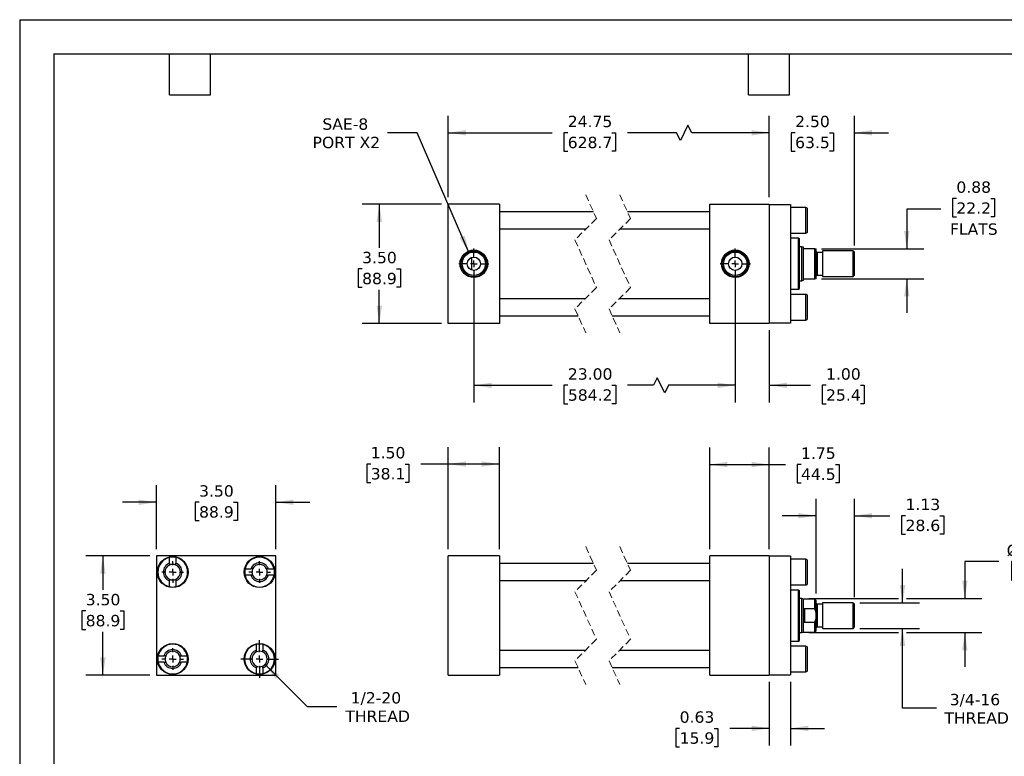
# Model space of a CAD drawing. Header units: inches. Extents: x 0 to 44, y 0 to 34.
# Tile 2 of 3: x 0 to 28.9, y 12.4 to 34. Entities that reach past the tile are written whole.
import ezdxf

# ---------------------------------------------------------------- set-up
doc = ezdxf.new("R2010")
doc.units = ezdxf.units.IN
doc.header["$LTSCALE"] = 4
doc.header["$MEASUREMENT"] = 0
for name, pattern in [('SLD-Center', [0.75, 0.6, -0.05, 0.05, -0.05]), ('SLD-Dashed', [0.075, 0.05, -0.025]), ('SLD-Solid', [0])]:
    doc.linetypes.add(name, pattern=pattern)
doc.layers.add('CENTER', color=40, linetype='SLD-Center')
doc.layers.add('DIMENSIONS', color=140, linetype='SLD-Solid', lineweight=25)
doc.layers.add('TEXT', color=140, linetype='SLD-Solid', lineweight=25)
doc.styles.add('SLDTEXTSTYLE0', font='VERDANA.TTF')
doc.dimstyles.new('SLDDIMSTYLE0', dxfattribs={"dimtxt": 0.339844, "dimasz": 0.52, "dimexe": 0, "dimexo": 0.0625, "dimgap": 0.084961, "dimtad": 0, "dimtih": 1, "dimtoh": 1, "dimrnd": 1e-09, "dimzin": 4, "dimdsep": 46, "dimtxsty": 'SLDTEXTSTYLE0', "dimsah": 1, "dimcen": 0.09, "dimadec": 0, "dimazin": 1, "dimtfac": 1, "dimtofl": 0, "dimtmove": 0, "dimatfit": 3, "dimfxl": 0, "dimfrac": 2, "dimtolj": 1, "dimtzin": 12, "dimarcsym": 0})
doc.dimstyles.new('SLDDIMSTYLE1', dxfattribs={"dimtxt": 0.339844, "dimasz": 0.52, "dimexe": 0, "dimexo": 0.0625, "dimgap": 0.084961, "dimtad": 0, "dimtih": 1, "dimtoh": 1, "dimrnd": 1e-09, "dimzin": 12, "dimdsep": 46, "dimtxsty": 'SLDTEXTSTYLE0', "dimsah": 1, "dimcen": 0.09, "dimadec": 0, "dimazin": 3, "dimtfac": 1, "dimtofl": 0, "dimtmove": 0, "dimatfit": 3, "dimfxl": 0, "dimfrac": 2, "dimtolj": 1, "dimtzin": 12, "dimarcsym": 0})
doc.dimstyles.new('SLDDIMSTYLE2', dxfattribs={"dimtxt": 0.339844, "dimasz": 0.52, "dimexe": 0, "dimexo": 0.0625, "dimgap": 0.084961, "dimtad": 0, "dimtih": 1, "dimtoh": 1, "dimrnd": 1e-09, "dimzin": 12, "dimdsep": 46, "dimtxsty": 'SLDTEXTSTYLE0', "dimsah": 1, "dimcen": 0.09, "dimadec": 0, "dimazin": 3, "dimtfac": 1, "dimtmove": 0, "dimatfit": 0, "dimfxl": 0, "dimfrac": 2, "dimtolj": 1, "dimtzin": 12, "dimarcsym": 0})
doc.dimstyles.new('SLDDIMSTYLE3', dxfattribs={"dimtxt": 0.339844, "dimasz": 0.52, "dimexe": 0, "dimexo": 0.0625, "dimgap": 0.084961, "dimtad": 0, "dimtih": 1, "dimtoh": 1, "dimrnd": 1e-09, "dimzin": 4, "dimdsep": 46, "dimtxsty": 'SLDTEXTSTYLE0', "dimsah": 1, "dimcen": 0.09, "dimadec": 0, "dimazin": 1, "dimtfac": 1, "dimtmove": 0, "dimatfit": 0, "dimfxl": 0, "dimfrac": 2, "dimtolj": 1, "dimtzin": 12, "dimarcsym": 0})
doc.dimstyles.new('SLDDIMSTYLE4', dxfattribs={"dimtxt": 0.339844, "dimasz": 0.52, "dimexe": 0, "dimexo": 0.0625, "dimgap": 0.084961, "dimtad": 0, "dimtih": 1, "dimtoh": 1, "dimrnd": 1e-09, "dimdsep": 46, "dimtxsty": 'SLDTEXTSTYLE0', "dimsah": 1, "dimcen": 0.09, "dimadec": 0, "dimazin": 2, "dimtfac": 1, "dimtmove": 0, "dimatfit": 0, "dimfxl": 0, "dimfrac": 2, "dimtolj": 1, "dimtzin": 12, "dimarcsym": 0})
doc.dimstyles.new('SLDDIMSTYLE5', dxfattribs={"dimtxt": 0.339844, "dimasz": 0.52, "dimexe": 0, "dimexo": 0.0625, "dimgap": 0.084961, "dimtad": 0, "dimtih": 1, "dimtoh": 1, "dimrnd": 1e-09, "dimzin": 12, "dimdsep": 46, "dimtxsty": 'SLDTEXTSTYLE0', "dimsah": 1, "dimcen": 0, "dimadec": 0, "dimazin": 3, "dimtfac": 1, "dimtofl": 0, "dimtmove": 0, "dimatfit": 3, "dimfxl": 0, "dimfrac": 2, "dimtolj": 1, "dimtzin": 12, "dimarcsym": 0})
doc.dimstyles.new('SLDDIMSTYLE6', dxfattribs={"dimtxt": 0.339844, "dimasz": 0.52, "dimexe": 0, "dimexo": 0.0625, "dimgap": 0.084961, "dimtad": 0, "dimtih": 1, "dimtoh": 1, "dimrnd": 1e-09, "dimzin": 12, "dimdsep": 46, "dimtxsty": 'SLDTEXTSTYLE0', "dimsah": 1, "dimcen": 0, "dimadec": 0, "dimazin": 3, "dimtfac": 1, "dimtofl": 0, "dimtmove": 0, "dimatfit": 3, "dimfxl": 0, "dimfrac": 2, "dimtolj": 1, "dimtzin": 12, "dimarcsym": 0})

# ---------------------------------------------------------------- blocks, each defined once
blk = doc.blocks.new('_D')
at = {"layer": 'DIMENSIONS'}
for p, q in [((12.584, 18.465), (12.584, 21.461)), ((14.084, 18.465), (14.084, 21.461)), ((10.306, 20.961), (10.192, 20.961)), ((10.192, 20.961), (10.192, 20.421)), ((11.316, 20.961), (11.43, 20.961)), ((11.43, 20.961), (11.43, 20.421)), ((12.584, 20.961), (11.777, 20.961)), ((14.084, 20.961), (12.584, 20.961)), ((10.192, 20.421), (10.306, 20.421)), ((11.43, 20.421), (11.316, 20.421))]:
    blk.add_line(p, q, dxfattribs=at)
for points in [[(12.584, 20.961), (13.104, 20.881), (13.104, 21.041)], [(14.084, 20.961), (13.564, 21.041), (13.564, 20.881)]]:
    blk.add_solid(points, dxfattribs=at)
at = {"layer": 'DIMENSIONS', "char_height": 0.3333, "attachment_point": 1, "style": 'SLDTEXTSTYLE0'}
for s, insert in [('1.50', (10.306, 21.461)), ('38.1', (10.306, 20.844))]:
    blk.add_mtext(s, dxfattribs=dict(at, insert=insert))
blk = doc.blocks.new('_D_1')
at = {"layer": 'DIMENSIONS'}
for p, q in [((20.259, 18.465), (20.259, 21.447)), ((22.009, 18.465), (22.009, 21.447)), ((20.259, 20.947), (22.009, 20.947)), ((22.009, 20.947), (22.48, 20.947)), ((22.94, 20.947), (22.826, 20.947)), ((22.826, 20.947), (22.826, 20.407)), ((23.95, 20.947), (24.064, 20.947)), ((24.064, 20.947), (24.064, 20.407)), ((22.826, 20.407), (22.94, 20.407)), ((24.064, 20.407), (23.95, 20.407))]:
    blk.add_line(p, q, dxfattribs=at)
for points in [[(20.259, 20.947), (20.779, 20.867), (20.779, 21.027)], [(22.009, 20.947), (21.489, 21.027), (21.489, 20.867)]]:
    blk.add_solid(points, dxfattribs=at)
at = {"layer": 'DIMENSIONS', "char_height": 0.3333, "attachment_point": 1, "style": 'SLDTEXTSTYLE0'}
for s, insert in [('1.75', (22.94, 21.447)), ('44.5', (22.94, 20.831))]:
    blk.add_mtext(s, dxfattribs=dict(at, insert=insert))
blk = doc.blocks.new('_D_2')
at = {"layer": 'DIMENSIONS'}
for p, q in [((23.384, 17.16), (23.384, 19.944)), ((24.509, 17.051), (24.509, 19.944)), ((23.384, 19.444), (22.384, 19.444)), ((24.509, 19.444), (25.549, 19.444)), ((26.009, 19.444), (25.895, 19.444)), ((25.895, 19.444), (25.895, 18.904)), ((27.019, 19.444), (27.133, 19.444)), ((27.133, 19.444), (27.133, 18.904)), ((25.895, 18.904), (26.009, 18.904)), ((27.133, 18.904), (27.019, 18.904))]:
    blk.add_line(p, q, dxfattribs=at)
for points in [[(23.384, 19.444), (22.864, 19.524), (22.864, 19.364)], [(24.509, 19.444), (25.029, 19.364), (25.029, 19.524)]]:
    blk.add_solid(points, dxfattribs=at)
at = {"layer": 'DIMENSIONS', "char_height": 0.3333, "attachment_point": 1, "style": 'SLDTEXTSTYLE0'}
for s, insert in [('1.13', (26.009, 19.944)), ('28.6', (26.009, 19.328))]:
    blk.add_mtext(s, dxfattribs=dict(at, insert=insert))
blk = doc.blocks.new('_D_3')
at = {"layer": 'DIMENSIONS'}
for p, q in [((28.75, 18.098), (27.75, 18.098)), ((27.75, 18.098), (27.75, 17.015)), ((29.235, 18.098), (29.121, 18.098)), ((29.121, 18.098), (29.121, 17.558)), ((30.245, 18.098), (30.359, 18.098)), ((30.359, 18.098), (30.359, 17.558)), ((29.121, 17.558), (29.235, 17.558)), ((30.359, 17.558), (30.245, 17.558)), ((23.165, 17.015), (25.801, 17.015)), ((26.041, 17.015), (28.25, 17.015)), ((23.165, 16.015), (25.801, 16.015)), ((26.041, 16.015), (28.25, 16.015)), ((27.75, 16.015), (27.75, 15.015))]:
    blk.add_line(p, q, dxfattribs=at)
for points in [[(27.75, 17.015), (27.83, 17.535), (27.67, 17.535)], [(27.75, 16.015), (27.67, 15.495), (27.83, 15.495)]]:
    blk.add_solid(points, dxfattribs=at)
at = {"layer": 'DIMENSIONS', "char_height": 0.3333, "attachment_point": 1, "style": 'SLDTEXTSTYLE0'}
for s, insert in [('%%c', (28.978, 18.598)), ('1.00', (29.491, 18.598)), ('25.4', (29.235, 17.981))]:
    blk.add_mtext(s, dxfattribs=dict(at, insert=insert))
blk = doc.blocks.new('_D_4')
at = {"layer": 'DIMENSIONS'}
for p, q in [((25.921, 16.89), (25.921, 17.89)), ((24.67, 16.89), (26.421, 16.89)), ((24.67, 16.14), (26.421, 16.14)), ((25.921, 13.793), (25.921, 16.14)), ((26.921, 13.793), (25.921, 13.793))]:
    blk.add_line(p, q, dxfattribs=at)
for points in [[(25.921, 16.89), (26.001, 17.41), (25.841, 17.41)], [(25.921, 16.14), (25.841, 15.62), (26.001, 15.62)]]:
    blk.add_solid(points, dxfattribs=at)
at = {"layer": 'DIMENSIONS', "char_height": 0.3333, "attachment_point": 1, "style": 'SLDTEXTSTYLE0'}
for s, insert in [('3/4-16', (27.305, 14.216)), ('THREAD', (27.15, 13.676))]:
    blk.add_mtext(s, dxfattribs=dict(at, insert=insert))
blk = doc.blocks.new('_D_5')
at = {"layer": 'DIMENSIONS'}
for p, q in [((22.009, 14.575), (22.009, 12.705)), ((22.634, 14.575), (22.634, 12.705)), ((19.377, 13.205), (19.263, 13.205)), ((19.263, 13.205), (19.263, 12.665)), ((20.387, 13.205), (20.501, 13.205)), ((20.501, 13.205), (20.501, 12.665)), ((22.009, 13.205), (20.848, 13.205)), ((22.634, 13.205), (23.634, 13.205)), ((19.263, 12.665), (19.377, 12.665)), ((20.501, 12.665), (20.387, 12.665))]:
    blk.add_line(p, q, dxfattribs=at)
for points in [[(22.009, 13.205), (21.489, 13.285), (21.489, 13.125)], [(22.634, 13.205), (23.154, 13.125), (23.154, 13.285)]]:
    blk.add_solid(points, dxfattribs=at)
at = {"layer": 'DIMENSIONS', "char_height": 0.3333, "attachment_point": 1, "style": 'SLDTEXTSTYLE0'}
for s, insert in [('0.63', (19.377, 13.704)), ('15.9', (19.377, 13.088))]:
    blk.add_mtext(s, dxfattribs=dict(at, insert=insert))
blk = doc.blocks.new('_D_8')
at = {"layer": 'DIMENSIONS'}
for p, q in [((4.018, 18.465), (4.018, 20.34)), ((7.518, 18.465), (7.518, 20.34)), ((4.018, 19.84), (3.018, 19.84)), ((5.267, 19.84), (5.153, 19.84)), ((5.153, 19.84), (5.153, 19.3)), ((6.277, 19.84), (6.391, 19.84)), ((6.391, 19.84), (6.391, 19.3)), ((7.518, 19.84), (8.518, 19.84)), ((5.153, 19.3), (5.267, 19.3)), ((6.391, 19.3), (6.277, 19.3))]:
    blk.add_line(p, q, dxfattribs=at)
for points in [[(4.018, 19.84), (3.498, 19.92), (3.498, 19.76)], [(7.518, 19.84), (8.038, 19.76), (8.038, 19.92)]]:
    blk.add_solid(points, dxfattribs=at)
at = {"layer": 'DIMENSIONS', "char_height": 0.3333, "attachment_point": 1, "style": 'SLDTEXTSTYLE0'}
for s, insert in [('3.50', (5.267, 20.339)), ('88.9', (5.267, 19.723))]:
    blk.add_mtext(s, dxfattribs=dict(at, insert=insert))
blk = doc.blocks.new('_D_9')
at = {"layer": 'DIMENSIONS'}
for p, q in [((3.818, 18.265), (1.943, 18.265)), ((2.443, 18.265), (2.443, 17.266)), ((1.938, 16.65), (1.824, 16.65)), ((1.824, 16.65), (1.824, 16.11)), ((2.948, 16.65), (3.062, 16.65)), ((3.062, 16.65), (3.062, 16.11)), ((1.824, 16.11), (1.938, 16.11)), ((2.443, 14.765), (2.443, 16.034)), ((3.062, 16.11), (2.948, 16.11)), ((3.818, 14.765), (1.943, 14.765))]:
    blk.add_line(p, q, dxfattribs=at)
for points in [[(2.443, 18.265), (2.363, 17.745), (2.523, 17.745)], [(2.443, 14.765), (2.523, 15.285), (2.363, 15.285)]]:
    blk.add_solid(points, dxfattribs=at)
at = {"layer": 'DIMENSIONS', "char_height": 0.3333, "attachment_point": 1, "style": 'SLDTEXTSTYLE0'}
for s, insert in [('3.50', (1.938, 17.15)), ('88.9', (1.938, 16.533))]:
    blk.add_mtext(s, dxfattribs=dict(at, insert=insert))
blk = doc.blocks.new('_D_10')
at = {"layer": 'DIMENSIONS'}
for p, q in [((7.203, 15.08), (8.438, 13.844)), ((8.438, 13.844), (9.313, 13.844))]:
    blk.add_line(p, q, dxfattribs=at)
blk.add_solid([(7.203, 15.08), (7.514, 14.656), (7.627, 14.769)], dxfattribs=at)
at = {"layer": 'DIMENSIONS', "char_height": 0.3333, "attachment_point": 1, "style": 'SLDTEXTSTYLE0'}
for s, insert in [('1/2-20', (9.718, 14.268)), ('THREAD', (9.563, 13.728))]:
    blk.add_mtext(s, dxfattribs=dict(at, insert=insert))
blk = doc.blocks.new('SW_CENTERMARKSYMBOL_0')
at = {"layer": 'CENTER', "color": 0}
for p, q in [((0, 0.2), (0, 0.31875)), ((-0.2, 0), (-0.31875, 0)), ((0, 0), (-0.1, 0)), ((0, 0), (0, 0.1)), ((0, 0), (0, -0.1)), ((0, 0), (0.1, 0)), ((0.2, 0), (0.31875, 0)), ((0, -0.2), (0, -0.31875))]:
    blk.add_line(p, q, dxfattribs=at)
blk = doc.blocks.new('SW_CENTERMARKSYMBOL_1')
at = {"layer": 'CENTER', "color": 0}
for p, q in [((0, 0.2), (0, 0.31875)), ((-0.2, 0), (-0.31875, 0)), ((0, 0), (-0.1, 0)), ((0, 0), (0, 0.1)), ((0, 0), (0, -0.1)), ((0, 0), (0.1, 0)), ((0.2, 0), (0.31875, 0)), ((0, -0.2), (0, -0.31875))]:
    blk.add_line(p, q, dxfattribs=at)
blk = doc.blocks.new('SW_CENTERMARKSYMBOL_2')
at = {"layer": 'CENTER', "color": 0}
for p, q in [((0, 0.2), (0, 0.31875)), ((-0.2, 0), (-0.31875, 0)), ((0, 0), (-0.1, 0)), ((0, 0), (0, 0.1)), ((0, 0), (0, -0.1)), ((0, 0), (0.1, 0)), ((0.2, 0), (0.31875, 0)), ((0, -0.2), (0, -0.31875))]:
    blk.add_line(p, q, dxfattribs=at)
blk = doc.blocks.new('SW_CENTERMARKSYMBOL_3')
at = {"layer": 'CENTER', "color": 0}
for p, q in [((0, 0.2), (0, 0.553)), ((-0.2, 0), (-0.553, 0)), ((0, 0), (-0.1, 0)), ((0, 0), (0, 0.1)), ((0, 0), (0, -0.1)), ((0, 0), (0.1, 0)), ((0.2, 0), (0.553, 0)), ((0, -0.2), (0, -0.553))]:
    blk.add_line(p, q, dxfattribs=at)
blk = doc.blocks.new('_D_11')
at = {"layer": 'DIMENSIONS'}
for p, q in [((13.334, 26.638), (13.334, 22.771)), ((21.009, 26.638), (21.009, 22.771)), ((18.721, 23.493), (18.61, 23.271)), ((18.943, 23.049), (18.721, 23.493)), ((13.334, 23.271), (15.634, 23.271)), ((16.095, 23.271), (15.981, 23.271)), ((15.981, 23.271), (15.981, 22.731)), ((17.387, 23.271), (17.501, 23.271)), ((17.501, 23.271), (17.501, 22.731)), ((18.61, 23.271), (17.848, 23.271)), ((19.054, 23.271), (18.943, 23.049)), ((21.009, 23.271), (19.054, 23.271)), ((15.981, 22.731), (16.095, 22.731)), ((17.501, 22.731), (17.387, 22.731))]:
    blk.add_line(p, q, dxfattribs=at)
for points in [[(13.334, 23.271), (13.854, 23.191), (13.854, 23.351)], [(21.009, 23.271), (20.489, 23.351), (20.489, 23.191)]]:
    blk.add_solid(points, dxfattribs=at)
at = {"layer": 'DIMENSIONS', "char_height": 0.3333, "attachment_point": 1, "style": 'SLDTEXTSTYLE0'}
for s, insert in [('23.00', (16.095, 23.771)), ('584.2', (16.095, 23.154))]:
    blk.add_mtext(s, dxfattribs=dict(at, insert=insert))
blk = doc.blocks.new('_D_12')
at = {"layer": 'DIMENSIONS'}
for p, q in [((21.009, 26.195), (21.009, 22.771)), ((22.009, 24.888), (22.009, 22.771)), ((21.009, 23.271), (20.009, 23.271)), ((22.009, 23.271), (23.215, 23.271)), ((23.675, 23.271), (23.561, 23.271)), ((23.561, 23.271), (23.561, 22.731)), ((24.685, 23.271), (24.799, 23.271)), ((24.799, 23.271), (24.799, 22.731)), ((23.561, 22.731), (23.675, 22.731)), ((24.799, 22.731), (24.685, 22.731))]:
    blk.add_line(p, q, dxfattribs=at)
for points in [[(21.009, 23.271), (20.489, 23.351), (20.489, 23.191)], [(22.009, 23.271), (22.529, 23.191), (22.529, 23.351)]]:
    blk.add_solid(points, dxfattribs=at)
at = {"layer": 'DIMENSIONS', "char_height": 0.3333, "attachment_point": 1, "style": 'SLDTEXTSTYLE0'}
for s, insert in [('1.00', (23.675, 23.771)), ('25.4', (23.675, 23.154))]:
    blk.add_mtext(s, dxfattribs=dict(at, insert=insert))
blk = doc.blocks.new('_D_13')
at = {"layer": 'DIMENSIONS'}
for p, q in [((12.384, 28.588), (10.059, 28.588)), ((10.559, 28.588), (10.559, 27.305)), ((10.054, 26.688), (9.94, 26.688)), ((9.94, 26.688), (9.94, 26.148)), ((11.064, 26.688), (11.178, 26.688)), ((11.178, 26.688), (11.178, 26.148)), ((9.94, 26.148), (10.054, 26.148)), ((10.559, 25.088), (10.559, 26.072)), ((11.178, 26.148), (11.064, 26.148)), ((12.384, 25.088), (10.059, 25.088))]:
    blk.add_line(p, q, dxfattribs=at)
for points in [[(10.559, 28.588), (10.479, 28.068), (10.639, 28.068)], [(10.559, 25.088), (10.639, 25.608), (10.479, 25.608)]]:
    blk.add_solid(points, dxfattribs=at)
at = {"layer": 'DIMENSIONS', "char_height": 0.3333, "attachment_point": 1, "style": 'SLDTEXTSTYLE0'}
for s, insert in [('3.50', (10.054, 27.188)), ('88.9', (10.054, 26.572))]:
    blk.add_mtext(s, dxfattribs=dict(at, insert=insert))
blk = doc.blocks.new('_D_14')
at = {"layer": 'DIMENSIONS'}
for p, q in [((12.584, 28.788), (12.584, 31.182)), ((22.009, 28.788), (22.009, 31.182)), ((12.584, 30.682), (15.631, 30.682)), ((16.091, 30.682), (15.977, 30.682)), ((15.977, 30.682), (15.977, 30.142)), ((17.384, 30.682), (17.498, 30.682)), ((17.498, 30.682), (17.498, 30.142)), ((19.287, 30.682), (17.845, 30.682)), ((19.398, 30.46), (19.287, 30.682)), ((19.62, 30.904), (19.398, 30.46)), ((19.731, 30.682), (19.62, 30.904)), ((22.009, 30.682), (19.731, 30.682)), ((15.977, 30.142), (16.091, 30.142)), ((17.498, 30.142), (17.384, 30.142))]:
    blk.add_line(p, q, dxfattribs=at)
for points in [[(12.584, 30.682), (13.104, 30.602), (13.104, 30.762)], [(22.009, 30.682), (21.489, 30.762), (21.489, 30.602)]]:
    blk.add_solid(points, dxfattribs=at)
at = {"layer": 'DIMENSIONS', "char_height": 0.3333, "attachment_point": 1, "style": 'SLDTEXTSTYLE0'}
for s, insert in [('24.75', (16.091, 31.182)), ('628.7', (16.091, 30.565))]:
    blk.add_mtext(s, dxfattribs=dict(at, insert=insert))
blk = doc.blocks.new('_D_15')
at = {"layer": 'DIMENSIONS'}
for p, q in [((22.009, 28.788), (22.009, 31.182)), ((24.509, 27.374), (24.509, 31.182)), ((22.009, 30.682), (21.009, 30.682)), ((22.767, 30.682), (22.653, 30.682)), ((22.653, 30.682), (22.653, 30.142)), ((23.777, 30.682), (23.891, 30.682)), ((23.891, 30.682), (23.891, 30.142)), ((24.509, 30.682), (25.509, 30.682)), ((22.653, 30.142), (22.767, 30.142)), ((23.891, 30.142), (23.777, 30.142))]:
    blk.add_line(p, q, dxfattribs=at)
for points in [[(22.009, 30.682), (21.489, 30.762), (21.489, 30.602)], [(24.509, 30.682), (25.029, 30.602), (25.029, 30.762)]]:
    blk.add_solid(points, dxfattribs=at)
at = {"layer": 'DIMENSIONS', "char_height": 0.3333, "attachment_point": 1, "style": 'SLDTEXTSTYLE0'}
for s, insert in [('2.50', (22.767, 31.182)), ('63.5', (22.767, 30.565))]:
    blk.add_mtext(s, dxfattribs=dict(at, insert=insert))
blk = doc.blocks.new('_D_16')
at = {"layer": 'DIMENSIONS'}
for p, q in [((27.501, 28.755), (27.387, 28.755)), ((27.387, 28.755), (27.387, 28.215)), ((28.511, 28.755), (28.625, 28.755)), ((28.625, 28.755), (28.625, 28.215)), ((27.045, 28.437), (26.045, 28.437)), ((26.045, 28.437), (26.045, 27.276)), ((27.387, 28.215), (27.501, 28.215)), ((28.625, 28.215), (28.511, 28.215)), ((23.545, 27.276), (26.545, 27.276)), ((23.545, 26.401), (26.545, 26.401)), ((26.045, 26.401), (26.045, 25.401))]:
    blk.add_line(p, q, dxfattribs=at)
for points in [[(26.045, 27.276), (26.125, 27.796), (25.965, 27.796)], [(26.045, 26.401), (25.965, 25.881), (26.125, 25.881)]]:
    blk.add_solid(points, dxfattribs=at)
at = {"layer": 'DIMENSIONS', "char_height": 0.3333, "attachment_point": 1, "style": 'SLDTEXTSTYLE0'}
for s, insert in [('0.88', (27.501, 29.255)), ('22.2', (27.501, 28.639)), ('FLATS', (27.314, 28.022))]:
    blk.add_mtext(s, dxfattribs=dict(at, insert=insert))
blk = doc.blocks.new('_D_17')
at = {"layer": 'DIMENSIONS'}
for p, q in [((11.67, 30.682), (10.795, 30.682)), ((13.198, 27.154), (11.67, 30.682))]:
    blk.add_line(p, q, dxfattribs=at)
blk.add_solid([(13.198, 27.154), (13.065, 27.663), (12.918, 27.599)], dxfattribs=at)
at = {"layer": 'DIMENSIONS', "char_height": 0.3333, "attachment_point": 1, "style": 'SLDTEXTSTYLE0'}
for s, insert in [('SAE-8', (8.887, 31.105)), ('PORT X2', (8.601, 30.565))]:
    blk.add_mtext(s, dxfattribs=dict(at, insert=insert))
blk = doc.blocks.new('SW_CENTERMARKSYMBOL_4')
at = {"layer": 'CENTER', "color": 0}
for p, q in [((0, 0.2), (0, 0.444)), ((-0.2, 0), (-0.444, 0)), ((0, 0), (-0.1, 0)), ((0, 0), (0, 0.1)), ((0, 0), (0, -0.1)), ((0, 0), (0.1, 0)), ((0.2, 0), (0.444, 0)), ((0, -0.2), (0, -0.444))]:
    blk.add_line(p, q, dxfattribs=at)
blk = doc.blocks.new('SW_CENTERMARKSYMBOL_5')
at = {"layer": 'CENTER', "color": 0}
for p, q in [((0, 0.2), (0, 0.444)), ((-0.2, 0), (-0.444, 0)), ((0, 0), (-0.1, 0)), ((0, 0), (0, 0.1)), ((0, 0), (0, -0.1)), ((0, 0), (0.1, 0)), ((0.2, 0), (0.444, 0)), ((0, -0.2), (0, -0.444))]:
    blk.add_line(p, q, dxfattribs=at)

msp = doc.modelspace()

# ---------------------------------------------------------------- linework, layer by layer
at = {"color": 7, "linetype": 'SLD-Solid'}
for q in [(0, 0), (44, 34)]:
    msp.add_line((0, 34), q, dxfattribs=at)
at = {"color": 7, "linetype": 'SLD-Dashed', "lineweight": 18}
for p, q in [((16.619, 28.863), (16.934, 28.166)), ((17.619, 28.863), (17.934, 28.166)), ((16.934, 28.166), (16.304, 27.536)), ((17.934, 28.166), (17.304, 27.536)), ((16.304, 27.536), (16.934, 26.141)), ((17.304, 27.536), (17.934, 26.141)), ((16.934, 26.141), (16.304, 25.511)), ((17.934, 26.141), (17.304, 25.511)), ((16.304, 25.511), (16.619, 24.813)), ((17.304, 25.511), (17.619, 24.813)), ((16.619, 18.54), (16.934, 17.843)), ((17.619, 18.54), (17.934, 17.843)), ((16.934, 17.843), (16.304, 17.213)), ((17.934, 17.843), (17.304, 17.213)), ((16.304, 17.213), (16.934, 15.818)), ((17.304, 17.213), (17.934, 15.818)), ((16.934, 15.818), (16.304, 15.188)), ((17.934, 15.818), (17.304, 15.188)), ((16.304, 15.188), (16.619, 14.49)), ((17.304, 15.188), (17.619, 14.49))]:
    msp.add_line(p, q, dxfattribs=at)
for p, q in [((12.584, 25.088), (12.584, 28.588)), ((14.084, 28.588), (12.584, 28.588)), ((14.084, 28.588), (14.084, 25.088)), ((16.844, 28.363), (14.084, 28.363)), ((20.259, 28.363), (17.844, 28.363)), ((20.259, 25.088), (20.259, 28.588)), ((20.259, 28.588), (22.009, 28.588)), ((22.009, 28.588), (22.009, 25.088)), ((22.009, 28.578), (22.634, 28.578)), ((22.634, 28.578), (22.634, 25.098)), ((23.084, 28.488), (22.634, 28.488)), ((23.084, 27.738), (23.084, 28.488)), ((23.134, 28.113), (23.134, 28.438)), ((23.134, 27.788), (23.134, 28.113)), ((14.084, 27.863), (16.631, 27.863)), ((17.631, 27.863), (20.259, 27.863)), ((22.634, 27.738), (23.084, 27.738)), ((22.871, 27.588), (22.634, 27.588)), ((22.891, 27.568), (22.871, 27.588)), ((22.871, 26.089), (22.871, 27.588)), ((22.891, 26.838), (22.891, 27.568)), ((22.965, 27.338), (22.891, 27.338)), ((23.009, 27.322), (22.965, 27.338)), ((22.965, 26.338), (22.965, 27.338)), ((23.009, 27.307), (23.009, 27.322)), ((23.009, 26.37), (23.009, 27.307)), ((23.345, 27.276), (23.04, 27.276)), ((23.345, 26.401), (23.345, 27.276)), ((23.345, 27.276), (23.384, 27.276)), ((23.384, 26.401), (23.384, 27.276)), ((24.47, 27.213), (23.572, 27.213)), ((23.572, 27.213), (23.572, 26.463)), ((24.509, 27.174), (24.47, 27.213)), ((24.47, 26.463), (24.47, 27.213)), ((13.272, 26.653), (13.272, 27.023)), ((23.572, 27.17), (23.415, 27.17)), ((23.415, 27.17), (23.415, 26.506)), ((24.509, 26.838), (24.509, 27.174)), ((22.891, 26.109), (22.891, 26.838)), ((24.509, 26.503), (24.509, 26.838)), ((22.891, 26.338), (22.965, 26.338)), ((22.965, 26.338), (23.009, 26.354)), ((23.009, 26.354), (23.009, 26.37)), ((23.04, 26.401), (23.345, 26.401)), ((23.384, 26.401), (23.345, 26.401)), ((23.415, 26.506), (23.572, 26.506)), ((23.572, 26.463), (24.47, 26.463)), ((24.47, 26.463), (24.509, 26.503)), ((22.634, 26.089), (22.871, 26.089)), ((22.871, 26.089), (22.891, 26.109)), ((16.606, 25.813), (14.084, 25.813)), ((20.259, 25.813), (17.606, 25.813)), ((23.084, 25.938), (22.634, 25.938)), ((23.084, 25.188), (23.084, 25.938)), ((23.134, 25.238), (23.134, 25.888)), ((14.084, 25.313), (16.393, 25.313)), ((17.393, 25.313), (20.259, 25.313)), ((22.634, 25.188), (23.084, 25.188)), ((14.084, 25.088), (12.584, 25.088)), ((22.009, 25.088), (20.259, 25.088)), ((22.634, 25.098), (22.009, 25.098)), ((4.018, 18.265), (4.018, 14.765)), ((7.518, 18.265), (4.018, 18.265)), ((4.399, 18.049), (4.399, 18.218)), ((4.586, 18.218), (4.586, 18.049)), ((7.518, 14.765), (7.518, 18.265)), ((12.584, 14.765), (12.584, 18.265)), ((14.084, 18.265), (12.584, 18.265)), ((14.084, 18.265), (14.084, 14.765)), ((20.259, 14.765), (20.259, 18.265)), ((22.009, 18.265), (20.259, 18.265)), ((22.009, 18.265), (22.009, 14.765)), ((22.634, 18.255), (22.009, 18.255)), ((22.634, 18.255), (22.634, 14.775)), ((16.844, 18.04), (14.084, 18.04)), ((20.259, 18.04), (17.844, 18.04)), ((23.084, 18.165), (22.634, 18.165)), ((23.084, 17.415), (23.084, 18.165)), ((23.134, 17.79), (23.134, 18.115)), ((6.615, 17.884), (6.784, 17.884)), ((6.784, 17.696), (6.615, 17.696)), ((7.301, 17.884), (7.47, 17.884)), ((7.47, 17.696), (7.301, 17.696)), ((23.134, 17.465), (23.134, 17.79)), ((4.399, 17.363), (4.399, 17.532)), ((4.586, 17.532), (4.586, 17.363)), ((14.084, 17.54), (16.631, 17.54)), ((17.631, 17.54), (20.259, 17.54)), ((22.634, 17.415), (23.084, 17.415)), ((22.871, 17.265), (22.634, 17.265)), ((22.891, 17.245), (22.871, 17.265)), ((22.871, 15.766), (22.871, 17.265)), ((22.891, 15.786), (22.891, 17.245)), ((22.965, 17.015), (22.891, 17.015)), ((23.009, 16.999), (22.965, 17.015)), ((22.965, 16.515), (22.965, 17.015)), ((23.345, 16.999), (23.009, 16.999)), ((23.009, 16.636), (23.009, 16.999)), ((23.384, 16.96), (23.345, 16.999)), ((23.345, 16.722), (23.345, 16.999)), ((23.384, 16.594), (23.384, 16.96)), ((23.572, 16.847), (23.415, 16.847)), ((23.415, 16.847), (23.415, 16.515)), ((24.47, 16.89), (23.572, 16.89)), ((23.572, 16.89), (23.572, 16.515)), ((24.509, 16.851), (24.47, 16.89)), ((24.47, 16.515), (24.47, 16.89)), ((24.509, 16.18), (24.509, 16.851)), ((22.965, 16.015), (22.965, 16.515)), ((23.009, 16.395), (23.009, 16.636)), ((23.04, 16.722), (23.04, 16.308)), ((23.04, 16.722), (23.345, 16.722)), ((23.384, 16.436), (23.384, 16.594)), ((23.415, 16.515), (23.415, 16.183)), ((23.572, 16.515), (23.572, 16.14)), ((24.47, 16.14), (24.47, 16.515)), ((23.009, 16.031), (23.009, 16.395)), ((23.345, 16.308), (23.04, 16.308)), ((23.345, 16.031), (23.345, 16.308)), ((23.384, 16.071), (23.384, 16.436)), ((22.891, 16.015), (22.965, 16.015)), ((22.965, 16.015), (23.009, 16.031)), ((23.009, 16.031), (23.345, 16.031)), ((23.345, 16.031), (23.384, 16.071)), ((23.415, 16.183), (23.572, 16.183)), ((23.572, 16.14), (24.47, 16.14)), ((24.47, 16.14), (24.509, 16.18)), ((6.949, 15.499), (6.949, 15.668)), ((7.136, 15.668), (7.136, 15.499)), ((22.634, 15.766), (22.871, 15.766)), ((23.084, 15.615), (22.634, 15.615)), ((22.871, 15.766), (22.891, 15.786)), ((23.084, 14.865), (23.084, 15.615)), ((4.065, 15.334), (4.234, 15.334)), ((4.751, 15.334), (4.92, 15.334)), ((16.606, 15.49), (14.084, 15.49)), ((20.259, 15.49), (17.606, 15.49)), ((23.134, 14.915), (23.134, 15.565)), ((4.234, 15.146), (4.065, 15.146)), ((4.92, 15.146), (4.751, 15.146)), ((4.018, 14.765), (7.518, 14.765)), ((6.949, 14.813), (6.949, 14.982)), ((7.136, 14.982), (7.136, 14.813)), ((12.584, 14.765), (14.084, 14.765)), ((14.084, 14.99), (16.393, 14.99)), ((17.393, 14.99), (20.259, 14.99)), ((20.259, 14.765), (22.009, 14.765)), ((22.009, 14.775), (22.634, 14.775)), ((22.634, 14.865), (23.084, 14.865))]:
    msp.add_line(p, q)
for centre, radius in [((13.334, 26.838), 0.405), ((13.334, 26.838), 0.379), ((13.334, 26.838), 0.344), ((21.009, 26.838), 0.405), ((21.009, 26.838), 0.379), ((21.009, 26.838), 0.344), ((13.334, 26.838), 0.195), ((21.009, 26.838), 0.195), ((4.493, 17.79), 0.453), ((7.043, 17.79), 0.453), ((4.493, 15.24), 0.453), ((7.043, 15.24), 0.453)]:
    msp.add_circle(centre, radius)
for centre, radius, start, end in [((23.084, 28.438), 0.05, 359.9991, 90.0008), ((23.084, 27.788), 0.05, 269.9992, 0.0009), ((23.415, 27.202), 0.0313, 180.0005, 269.9999), ((23.415, 26.475), 0.0313, 90.0001, 179.9995), ((23.084, 25.888), 0.05, 359.9991, 90.0008), ((23.084, 25.238), 0.05, 269.9992, 0.0009), ((4.493, 17.79), 0.438, 102.3736, 257.6264), ((4.493, 17.79), 0.438, 77.6264, 102.3736), ((4.493, 17.79), 0.438, 282.3736, 77.6264), ((7.043, 17.79), 0.437, 12.3736, 167.6264), ((4.493, 17.79), 0.275, 109.9323, 250.0677), ((4.493, 17.79), 0.227, 114.4448, 245.5552), ((4.493, 17.79), 0.227, 65.5552, 114.4448), ((4.493, 17.79), 0.275, 289.9323, 70.0677), ((4.493, 17.79), 0.227, 294.4448, 65.5552), ((7.043, 17.79), 0.275, 19.9323, 160.0677), ((7.043, 17.79), 0.227, 24.4448, 155.5552), ((23.084, 18.115), 0.05, 359.9991, 90.0008), ((7.043, 17.79), 0.437, 167.6264, 192.3736), ((7.043, 17.79), 0.437, 192.3736, 347.6264), ((7.043, 17.79), 0.275, 199.9323, 340.0677), ((7.043, 17.79), 0.227, 155.5552, 204.4448), ((7.043, 17.79), 0.227, 204.4448, 335.5552), ((7.043, 17.79), 0.227, 335.5552, 24.4448), ((7.043, 17.79), 0.437, 347.6264, 12.3736), ((4.493, 17.79), 0.227, 245.5552, 294.4448), ((4.493, 17.79), 0.437, 257.6264, 282.3736), ((23.084, 17.465), 0.05, 269.9992, 0.0009), ((23.415, 16.878), 0.0313, 180.0005, 269.9999), ((23.415, 16.152), 0.0313, 90.0001, 179.9995), ((4.493, 15.24), 0.437, 12.3736, 167.6264), ((7.043, 15.24), 0.438, 102.3736, 257.6264), ((7.043, 15.24), 0.437, 77.6264, 102.3736), ((7.043, 15.24), 0.437, 282.3736, 77.6264), ((23.084, 15.565), 0.05, 359.9991, 90.0008), ((4.493, 15.24), 0.438, 167.6264, 192.3736), ((4.493, 15.24), 0.275, 19.9323, 160.0677), ((4.493, 15.24), 0.227, 155.5552, 204.4448), ((4.493, 15.24), 0.227, 24.4448, 155.5552), ((4.493, 15.24), 0.227, 335.5552, 24.4448), ((4.493, 15.24), 0.438, 347.6264, 12.3736), ((7.043, 15.24), 0.275, 109.9323, 250.0677), ((7.043, 15.24), 0.227, 114.4448, 245.5552), ((7.043, 15.24), 0.227, 65.5552, 114.4448), ((7.043, 15.24), 0.275, 289.9323, 70.0677), ((7.043, 15.24), 0.227, 294.4448, 65.5552), ((4.493, 15.24), 0.438, 192.3736, 347.6264), ((4.493, 15.24), 0.275, 199.9323, 340.0677), ((4.493, 15.24), 0.227, 204.4448, 335.5552), ((7.043, 15.24), 0.227, 245.5552, 294.4448), ((7.043, 15.24), 0.438, 257.6264, 282.3736), ((23.084, 14.915), 0.05, 269.9992, 0.0009)]:
    msp.add_arc(centre, radius, start, end)
for points, knots in [([(23.04, 27.276), (23.039, 27.276), (23.035, 27.276), (23.03, 27.277), (23.023, 27.281), (23.014, 27.288), (23.009, 27.299), (23.009, 27.306), (23.009, 27.307)], [0, 0, 0, 0, 0.098558, 0.207731, 0.349046, 0.555811, 0.944336, 1, 1, 1, 1]), ([(23.009, 26.37), (23.01, 26.377), (23.012, 26.386), (23.021, 26.395), (23.027, 26.398), (23.034, 26.4), (23.038, 26.401), (23.04, 26.401), (23.04, 26.401)], [0, 0, 0, 0, 0.42468, 0.54971, 0.758978, 0.859419, 0.975069, 1, 1, 1, 1]), ([(23.009, 16.636), (23.009, 16.656), (23.01, 16.68), (23.02, 16.707), (23.026, 16.716), (23.033, 16.721), (23.038, 16.722), (23.04, 16.722), (23.04, 16.722)], [0, 0, 0, 0, 0.6083, 0.723456, 0.872162, 0.928955, 0.987683, 1, 1, 1, 1]), ([(23.384, 16.594), (23.379, 16.616), (23.37, 16.66), (23.353, 16.701), (23.345, 16.722)], [0, 0, 0, 0, 0.4964983, 1, 1, 1, 1]), ([(23.04, 16.308), (23.039, 16.308), (23.035, 16.309), (23.029, 16.312), (23.022, 16.32), (23.011, 16.344), (23.009, 16.371), (23.009, 16.391), (23.009, 16.395)], [0, 0, 0, 0, 0.0492272, 0.1083688, 0.1989271, 0.3732514, 0.8976595, 1, 1, 1, 1]), ([(23.345, 16.308), (23.353, 16.329), (23.37, 16.37), (23.379, 16.414), (23.384, 16.436)], [0, 0, 0, 0, 0.497005, 1, 1, 1, 1])]:
    msp.add_open_spline(points, degree=3, knots=knots)
for points in [[(4.399, 18.049), (4.399, 18.031), (4.399, 18.014), (4.399, 17.996)], [(4.586, 17.996), (4.586, 18.014), (4.586, 18.031), (4.586, 18.049)], [(6.836, 17.884), (6.819, 17.884), (6.801, 17.884), (6.784, 17.884)], [(6.836, 17.696), (6.819, 17.696), (6.801, 17.696), (6.784, 17.696)], [(7.301, 17.884), (7.284, 17.884), (7.266, 17.884), (7.249, 17.884)], [(7.249, 17.696), (7.266, 17.696), (7.284, 17.696), (7.301, 17.696)], [(4.399, 17.584), (4.399, 17.566), (4.399, 17.549), (4.399, 17.532)], [(4.586, 17.584), (4.586, 17.566), (4.586, 17.549), (4.586, 17.532)], [(4.286, 15.334), (4.269, 15.334), (4.251, 15.334), (4.234, 15.334)], [(4.699, 15.334), (4.716, 15.334), (4.734, 15.334), (4.751, 15.334)], [(6.949, 15.446), (6.949, 15.464), (6.949, 15.481), (6.949, 15.499)], [(7.136, 15.446), (7.136, 15.464), (7.136, 15.481), (7.136, 15.499)], [(4.234, 15.146), (4.251, 15.146), (4.269, 15.146), (4.286, 15.146)], [(4.699, 15.146), (4.716, 15.146), (4.734, 15.146), (4.751, 15.146)], [(6.949, 15.034), (6.949, 15.016), (6.949, 14.999), (6.949, 14.982)], [(7.136, 14.982), (7.136, 14.999), (7.136, 15.016), (7.136, 15.034)]]:
    msp.add_open_spline(points, degree=3)
at = {"layer": 'TEXT'}
for p, q in [((1, 33), (43, 33)), ((1, 33), (1, 1)), ((4.4, 31.8), (4.4, 33)), ((5.6, 31.8), (5.6, 33)), ((21.4, 31.8), (21.4, 33)), ((22.6, 31.8), (22.6, 33)), ((4.4, 31.8), (5.6, 31.8)), ((21.4, 31.8), (22.6, 31.8))]:
    msp.add_line(p, q, dxfattribs=at)

# ---------------------------------------------------------------- block references
at = {"layer": 'CENTER'}
for name, p in [('SW_CENTERMARKSYMBOL_4', (13.334, 26.838)), ('SW_CENTERMARKSYMBOL_5', (21.009, 26.838)), ('SW_CENTERMARKSYMBOL_2', (4.493, 17.79)), ('SW_CENTERMARKSYMBOL_1', (7.043, 17.79)), ('SW_CENTERMARKSYMBOL_3', (7.043, 15.24)), ('SW_CENTERMARKSYMBOL_0', (4.493, 15.24))]:
    msp.add_blockref(name, p, dxfattribs=at)

# ---------------------------------------------------------------- dimensions: what is measured, and where the dimension line sits
at = {"layer": 'DIMENSIONS'}
dim = msp.add_diameter_dim_2p(p1=(13.471, 26.523), p2=(13.198, 27.154), text='SAE-8\\PPORT X2', dimstyle='SLDDIMSTYLE6', override={"dimpost": '<>'}, dxfattribs=at)
dim.commit()
dim.dimension.update_dxf_attribs({"geometry": '_D_17', "text_midpoint": (9.573, 30.682), "dimtype": 163})
for base, p1, p2, text, dimstyle, picture, middle in [((22.009, 30.682), (12.584, 28.588), (22.009, 28.588), '24.75', 'SLDDIMSTYLE1', '_D_14', (16.738, 30.682)), ((21.009, 23.271), (13.334, 26.838), (21.009, 26.838), '23.00', 'SLDDIMSTYLE0', '_D_11', (16.741, 23.271))]:
    dim = msp.add_linear_dim(base=base, p1=p1, p2=p2, text=text, dimstyle=dimstyle, dxfattribs=at)
    dim.commit()
    dim.dimension.update_dxf_attribs({"geometry": picture, "text_midpoint": middle, "dimtype": 160})
for base, p1, p2, dimstyle, picture, middle in [((24.509, 30.682), (22.009, 28.588), (24.509, 27.174), 'SLDDIMSTYLE3', '_D_15', (23.272, 30.682)), ((22.009, 23.271), (21.009, 26.395), (22.009, 25.088), 'SLDDIMSTYLE3', '_D_12', (24.18, 23.271)), ((12.584, 20.961), (14.084, 18.265), (12.584, 18.265), 'SLDDIMSTYLE0', '_D', (10.811, 20.961)), ((20.259, 20.947), (22.009, 18.265), (20.259, 18.265), 'SLDDIMSTYLE1', '_D_1', (23.445, 20.947)), ((4.018, 19.84), (7.518, 18.265), (4.018, 18.265), 'SLDDIMSTYLE3', '_D_8', (5.772, 19.84)), ((23.384109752, 19.444295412), (24.509109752, 16.850813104), (23.384109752, 16.959813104), 'SLDDIMSTYLE2', '_D_2', (26.514016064, 19.444295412)), ((22.633609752, 13.204904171), (22.008609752, 14.775183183), (22.633609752, 14.775183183), 'SLDDIMSTYLE4', '_D_5', (19.882382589, 13.204904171))]:
    dim = msp.add_linear_dim(base=base, p1=p1, p2=p2, dimstyle=dimstyle, dxfattribs=at)
    dim.commit()
    dim.dimension.update_dxf_attribs({"geometry": picture, "text_midpoint": middle, "dimtype": 160})
for base, p1, p2, text, dimstyle, picture, middle in [((26.044542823, 27.275780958), (23.344739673, 26.400780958), (23.344739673, 27.275780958), '<>\\PFLATS', 'SLDDIMSTYLE4', '_D_16', (26.044542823, 28.437492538)), ((27.75, 16.015), (22.965, 17.015), (22.965, 16.015), '%%c<>', 'SLDDIMSTYLE3', '_D_3', (27.75, 18.098)), ((25.921, 16.14), (24.47, 16.89), (24.47, 16.14), '3/4-16\\PTHREAD', 'SLDDIMSTYLE2', '_D_4', (25.921, 13.793))]:
    dim = msp.add_linear_dim(base=base, p1=p1, p2=p2, angle=90, text=text, dimstyle=dimstyle, dxfattribs=at)
    dim.commit()
    dim.dimension.update_dxf_attribs({"geometry": picture, "text_midpoint": middle, "dimtype": 160})
for base, p1, p2, picture, middle in [((10.559, 28.588), (12.584, 25.088), (12.584, 28.588), '_D_13', (10.559, 26.688)), ((2.443, 14.765), (4.018, 18.265), (4.018, 14.765), '_D_9', (2.443, 16.65))]:
    dim = msp.add_linear_dim(base=base, p1=p1, p2=p2, angle=90, dimstyle='SLDDIMSTYLE0', dxfattribs=at)
    dim.commit()
    dim.dimension.update_dxf_attribs({"geometry": picture, "text_midpoint": middle, "dimtype": 160})
dim = msp.add_radius_dim(center=(7.043, 15.24), mpoint=(7.203, 15.08), text='1/2-20\\PTHREAD', dimstyle='SLDDIMSTYLE5', dxfattribs=at)
dim.commit()
dim.dimension.update_dxf_attribs({"geometry": '_D_10', "text_midpoint": (10.486, 13.844), "dimtype": 164})

doc.saveas('drawing.dxf')
